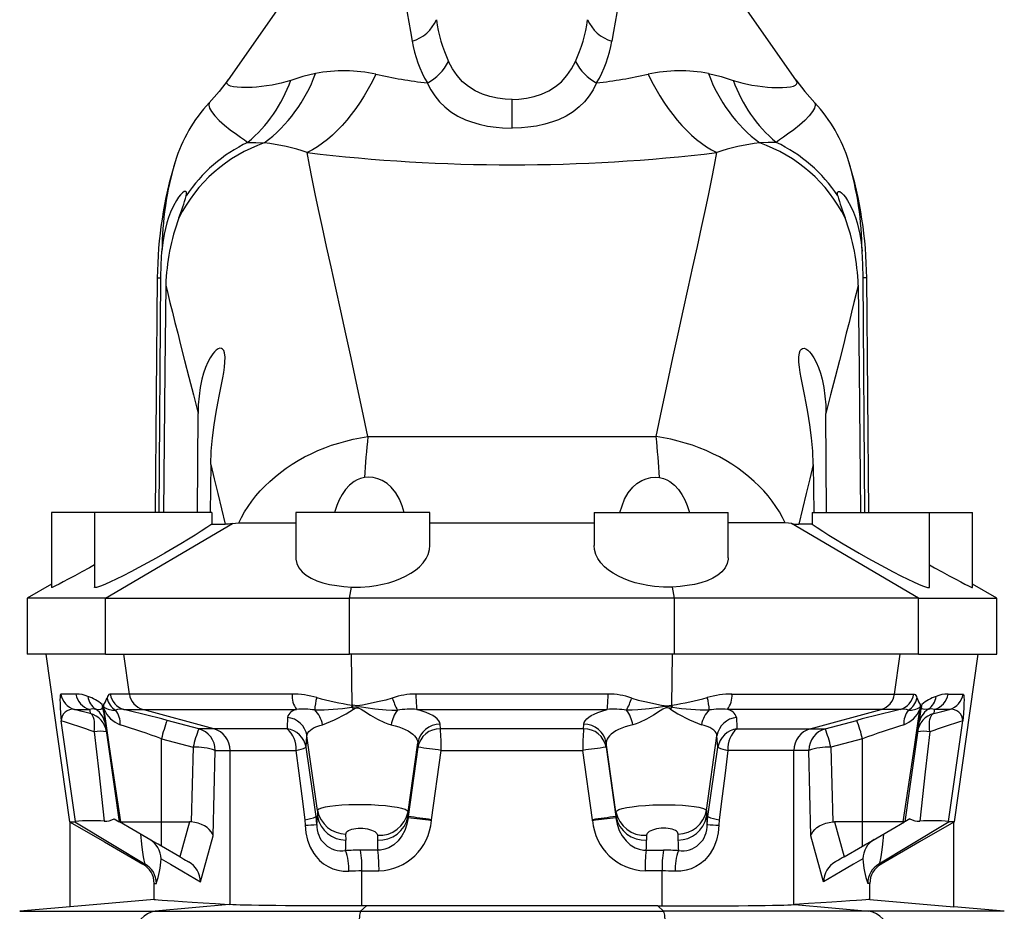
# Model space of a CAD drawing. Extents: x -230 to 1722, y -220 to 2563.
# Tile 5 of 11: x -62 to 202, y 1320 to 1560. Entities that reach past the tile are written whole.
import ezdxf

# ---------------------------------------------------------------- set-up
doc = ezdxf.new("R2010")
doc.units = 0
doc.layers.get('0').update_dxf_attribs({"linetype": 'CONTINUOUS'})

msp = doc.modelspace()

# ---------------------------------------------------------------- linework, layer by layer
at = {"color": 7, "linetype": 'CONTINUOUS'}
for p, q in [((12.92, 1571.41), (-6.56, 1543.59)), ((145.75, 1543.59), (126.27, 1571.41)), ((69.6, 1530.61), (69.6, 1538.3)), ((-25.52, 1490.47), (-26.07, 1427.51)), ((-25.52, 1490.47), (-24.57, 1490.47)), ((-25.04, 1427.51), (-24.57, 1490.47)), ((164.23, 1427.51), (163.76, 1490.47)), ((164.72, 1490.47), (163.76, 1490.47)), ((165.26, 1427.51), (164.72, 1490.47)), ((-14.72, 1427.51), (-14.59, 1454.08)), ((153.91, 1427.51), (153.79, 1454.08)), ((30.95, 1447.85), (108.24, 1447.85)), ((-11.19, 1440.39), (-11.36, 1427.51)), ((150.38, 1440.39), (150.55, 1427.51)), ((-53.9, 1427.51), (-53.9, 1407.36)), ((-42.4, 1427.51), (-53.9, 1427.51)), ((-42.4, 1427.51), (-42.4, 1407.46)), ((-10.92, 1427.51), (-42.4, 1427.51)), ((-10.92, 1427.51), (-10.94, 1424.32)), ((11.6, 1427.51), (11.6, 1415.36)), ((47.6, 1427.51), (11.6, 1427.51)), ((47.6, 1418.61), (47.6, 1427.51)), ((91.6, 1427.51), (91.6, 1418.61)), ((91.6, 1427.51), (127.6, 1427.51)), ((127.6, 1415.36), (127.6, 1427.51)), ((150.11, 1427.51), (150.13, 1424.32)), ((150.11, 1427.51), (181.6, 1427.51)), ((181.6, 1407.46), (181.6, 1427.51)), ((181.6, 1427.51), (193.1, 1427.51)), ((193.1, 1407.36), (193.1, 1427.51)), ((-39.38, 1404.51), (-5.34, 1424.53)), ((-10.94, 1424.32), (-7.32, 1424.32)), ((91.6, 1424.67), (47.6, 1424.67)), ((178.58, 1404.51), (144.53, 1424.53)), ((150.13, 1424.32), (146.51, 1424.32)), ((-53.9, 1408.27), (-60.4, 1404.51)), ((26.02, 1404.51), (26.52, 1407.48)), ((113.17, 1404.51), (112.67, 1407.48)), ((199.6, 1404.51), (193.1, 1408.27)), ((-60.4, 1404.51), (-60.4, 1389.51)), ((-39.38, 1404.51), (-60.4, 1404.51)), ((-39.38, 1404.51), (26.02, 1404.51)), ((-39.38, 1389.51), (-39.38, 1404.51)), ((113.17, 1404.51), (26.02, 1404.51)), ((26.02, 1389.51), (26.02, 1404.51)), ((178.58, 1404.51), (113.17, 1404.51)), ((113.17, 1389.51), (113.17, 1404.51)), ((178.58, 1404.51), (199.6, 1404.51)), ((178.58, 1389.51), (178.58, 1404.51)), ((199.6, 1389.51), (199.6, 1404.51)), ((-39.38, 1389.51), (-60.4, 1389.51)), ((-55.4, 1389.51), (-49.08, 1344.51)), ((-39.38, 1389.51), (26.02, 1389.51)), ((-32.99, 1378.79), (-34.47, 1389.51)), ((113.17, 1389.51), (26.02, 1389.51)), ((26.7, 1375.82), (26.51, 1389.51)), ((112.5, 1375.82), (112.68, 1389.51)), ((178.58, 1389.51), (113.17, 1389.51)), ((172.19, 1378.79), (173.67, 1389.51)), ((178.58, 1389.51), (199.6, 1389.51)), ((188.27, 1344.51), (194.6, 1389.51)), ((-47.33, 1378.79), (-51.37, 1378.79)), ((-32.99, 1378.79), (-38.14, 1378.79)), ((10.6, 1378.79), (-32.99, 1378.79)), ((95.35, 1378.79), (43.84, 1378.79)), ((128.59, 1378.79), (172.19, 1378.79)), ((172.19, 1378.79), (177.33, 1378.79)), ((186.53, 1378.79), (190.56, 1378.79)), ((26.88, 1375.79), (26.7, 1375.82)), ((112.31, 1375.79), (112.5, 1375.82)), ((-47.72, 1374.66), (-43.7, 1374.66)), ((-34.53, 1374.66), (-29.4, 1374.66)), ((-29.4, 1374.66), (11.83, 1374.66)), ((-10.36, 1369.46), (-29.4, 1374.66)), ((26.6, 1375.27), (26.8, 1375.3)), ((44.06, 1374.66), (95.13, 1374.66)), ((112.59, 1375.27), (112.39, 1375.3)), ((168.59, 1374.66), (127.36, 1374.66)), ((149.56, 1369.46), (168.59, 1374.66)), ((173.72, 1374.66), (168.59, 1374.66)), ((186.91, 1374.66), (182.89, 1374.66)), ((-47.5, 1344.62), (-51.28, 1371.58)), ((-14.39, 1369.46), (-22.87, 1371.72)), ((50.38, 1369.46), (50.32, 1370.68)), ((88.81, 1369.46), (88.88, 1370.68)), ((153.58, 1369.46), (162.07, 1371.72)), ((186.69, 1344.62), (190.48, 1371.58)), ((-10.36, 1369.46), (-14.39, 1369.46)), ((9.27, 1369.46), (-10.36, 1369.46)), ((88.81, 1369.46), (50.38, 1369.46)), ((129.92, 1369.46), (149.56, 1369.46)), ((149.56, 1369.46), (153.58, 1369.46)), ((-24.4, 1366.76), (-15.92, 1364.5)), ((-24.4, 1344.51), (-24.4, 1366.76)), ((14.36, 1364.5), (14.62, 1367.56)), ((17.43, 1347.53), (14.62, 1367.56)), ((41.71, 1347.21), (44.31, 1365.71)), ((44.31, 1365.71), (44.38, 1364.5)), ((94.88, 1365.71), (94.81, 1364.5)), ((97.48, 1347.21), (94.88, 1365.71)), ((121.76, 1347.53), (124.57, 1367.56)), ((124.83, 1364.5), (124.57, 1367.56)), ((163.6, 1366.76), (155.11, 1364.5)), ((163.6, 1344.51), (163.6, 1366.76)), ((-15.92, 1364.5), (-16.4, 1344.49)), ((-10.56, 1340.78), (-10.01, 1363.67)), ((-10.01, 1363.67), (-6, 1363.67)), ((-6, 1322.31), (-6, 1363.67)), ((-6, 1363.67), (11.67, 1363.67)), ((44.38, 1364.5), (41.77, 1345.9)), ((48.02, 1345.06), (50.59, 1363.67)), ((50.59, 1363.67), (88.6, 1363.67)), ((91.18, 1345.06), (88.6, 1363.67)), ((94.81, 1364.5), (97.43, 1345.9)), ((145.19, 1363.67), (127.52, 1363.67)), ((145.19, 1322.31), (145.19, 1363.67)), ((149.2, 1363.67), (145.19, 1363.67)), ((149.75, 1340.78), (149.2, 1363.67)), ((155.11, 1364.5), (155.59, 1344.49)), ((17.43, 1347.53), (17.45, 1345.9)), ((41.7, 1345.9), (41.71, 1347.21)), ((97.49, 1345.9), (97.48, 1347.21)), ((121.76, 1347.53), (121.74, 1345.9)), ((-49.08, 1344.51), (-48.91, 1344.42)), ((-49.08, 1344.51), (-47.64, 1344.51)), ((-48.9, 1321.67), (-48.9, 1344.43)), ((-47.5, 1344.62), (-47.64, 1344.51)), ((-35.7, 1344.48), (-35.31, 1344.51)), ((-35.31, 1344.51), (-24.4, 1344.51)), ((-24.4, 1344.51), (-16.9, 1344.51)), ((-24.4, 1337.96), (-24.4, 1344.51)), ((-16.9, 1344.51), (-19.49, 1335.12)), ((-16.4, 1344.49), (-16.9, 1344.51)), ((14.02, 1345.06), (14.13, 1343.6)), ((17.45, 1345.9), (17.06, 1345.9)), ((17.25, 1343.81), (17.06, 1345.9)), ((41.77, 1345.9), (41.7, 1345.9)), ((41.72, 1345.53), (41.7, 1345.9)), ((41.77, 1345.9), (41.72, 1345.53)), ((47.98, 1344.81), (48.02, 1345.06)), ((91.21, 1344.81), (91.18, 1345.06)), ((97.43, 1345.9), (97.49, 1345.9)), ((97.43, 1345.9), (97.47, 1345.53)), ((97.47, 1345.53), (97.49, 1345.9)), ((121.74, 1345.9), (122.13, 1345.9)), ((121.94, 1343.81), (122.13, 1345.9)), ((125.17, 1345.06), (125.06, 1343.6)), ((155.59, 1344.49), (156.09, 1344.51)), ((163.6, 1344.51), (156.09, 1344.51)), ((156.09, 1344.51), (158.68, 1335.12)), ((174.5, 1344.51), (163.6, 1344.51)), ((163.6, 1337.96), (163.6, 1344.51)), ((174.89, 1344.48), (174.5, 1344.51)), ((186.69, 1344.62), (186.83, 1344.51)), ((188.27, 1344.51), (186.83, 1344.51)), ((188.1, 1344.42), (188.27, 1344.51)), ((188.1, 1321.67), (188.1, 1344.43)), ((-13.95, 1328.42), (-10.56, 1340.78)), ((25.08, 1339.59), (25.06, 1341.23)), ((33.52, 1340.9), (33.5, 1339.59)), ((105.67, 1340.9), (105.69, 1339.59)), ((114.12, 1339.59), (114.13, 1341.23)), ((153.14, 1328.42), (149.75, 1340.78)), ((-19.49, 1335.12), (-24.4, 1337.96)), ((33.61, 1336.87), (28.98, 1336.87)), ((105.58, 1336.87), (110.21, 1336.87)), ((158.68, 1335.12), (163.6, 1337.96)), ((-28.78, 1333.15), (-29.37, 1333.15)), ((29.35, 1331.31), (33.92, 1331.31)), ((29.35, 1321.94), (29.35, 1331.31)), ((109.84, 1331.31), (105.27, 1331.31)), ((109.84, 1321.94), (109.84, 1331.31)), ((167.97, 1333.15), (168.56, 1333.15)), ((-26.37, 1323.64), (-26.37, 1327.96)), ((-26.37, 1327.96), (-25.78, 1327.96)), ((165.56, 1327.96), (164.98, 1327.96)), ((165.56, 1323.64), (165.56, 1327.96)), ((-26.37, 1323.64), (-48.9, 1321.67)), ((165.56, 1323.64), (188.1, 1321.67)), ((-48.9, 1321.67), (-62.43, 1320.49)), ((-62.43, 1320.49), (-26.1, 1320.49)), ((-6.25, 1322.33), (-26.1, 1320.49)), ((-26.1, 1320.49), (29, 1320.49)), ((-6, 1322.31), (-6.25, 1322.33)), ((30.54, 1321.94), (29, 1320.49)), ((29, 1320.49), (110.19, 1320.49)), ((30.54, 1321.94), (29.35, 1321.94)), ((108.66, 1321.94), (109.84, 1321.94)), ((108.66, 1321.94), (110.19, 1320.49)), ((165.29, 1320.49), (110.19, 1320.49)), ((145.19, 1322.31), (145.45, 1322.33)), ((145.45, 1322.33), (165.29, 1320.49)), ((201.62, 1320.49), (165.29, 1320.49)), ((201.62, 1320.49), (188.1, 1321.67))]:
    msp.add_line(p, q, dxfattribs=at)
for points in [[(39.71, 1571.41), (41.04, 1564.08), (42.38, 1556.57), (42.83, 1553.97)], [(99.48, 1571.41), (98.15, 1564.08), (96.82, 1556.57), (96.36, 1553.97)], [(69.6, 1538.3), (67.77, 1538.37), (65.68, 1538.64), (63.64, 1539.09), (61.72, 1539.72), (59.75, 1540.63), (57.95, 1541.76), (56.36, 1543.07), (54.87, 1544.69), (53.61, 1546.5), (52.57, 1548.45)], [(69.6, 1538.3), (71.42, 1538.37), (73.51, 1538.64), (75.55, 1539.09), (77.47, 1539.72), (79.44, 1540.63), (81.24, 1541.76), (82.83, 1543.07), (84.32, 1544.69), (85.58, 1546.5), (86.62, 1548.45)], [(16.89, 1545.27), (13.54, 1544.48), (10.26, 1543.43)], [(33.1, 1545.05), (32.1, 1543.07), (31.06, 1541.16), (29.98, 1539.32), (28.85, 1537.55), (27.7, 1535.87), (26.5, 1534.26), (25.28, 1532.75), (24.03, 1531.32), (22.75, 1529.98), (21.45, 1528.74), (20.13, 1527.6), (18.79, 1526.56), (17.43, 1525.62), (16.07, 1524.78), (14.69, 1524.05)], [(106.09, 1545.05), (107.09, 1543.07), (108.13, 1541.16), (109.22, 1539.32), (110.34, 1537.55), (111.5, 1535.87), (112.69, 1534.26), (113.91, 1532.75), (115.16, 1531.32), (116.44, 1529.98), (117.74, 1528.74), (119.06, 1527.6), (120.4, 1526.56), (121.76, 1525.62), (123.13, 1524.78), (124.5, 1524.05)], [(122.3, 1545.27), (125.65, 1544.48), (128.93, 1543.43)], [(-6.56, 1543.59), (-8.96, 1540.4), (-11.61, 1537.38)], [(10.26, 1543.43), (8.94, 1543.01), (7.67, 1542.68), (6.45, 1542.4), (5.28, 1542.18), (3.8, 1541.94), (2.42, 1541.77), (1.12, 1541.64), (-0.08, 1541.55), (-1.63, 1541.49), (-2.98, 1541.5), (-4.14, 1541.57), (-5.12, 1541.71), (-5.89, 1541.9), (-6.43, 1542.16), (-6.73, 1542.44), (-6.85, 1542.77), (-6.79, 1543.15), (-6.56, 1543.59)], [(46.89, 1542.72), (47.79, 1540.92), (48.86, 1539.24), (50.11, 1537.69), (51.55, 1536.28), (53.22, 1534.99), (55.1, 1533.85), (57.16, 1532.87), (58.7, 1532.29), (60.83, 1531.67), (63.07, 1531.18), (65.38, 1530.85), (67.06, 1530.7), (69.6, 1530.61)], [(92.3, 1542.72), (91.4, 1540.92), (90.33, 1539.24), (89.08, 1537.69), (87.64, 1536.28), (85.97, 1534.99), (84.09, 1533.85), (82.03, 1532.87), (80.49, 1532.29), (78.36, 1531.67), (76.13, 1531.18), (73.81, 1530.85), (72.13, 1530.7), (69.6, 1530.61)], [(128.93, 1543.43), (130.26, 1543.01), (131.52, 1542.68), (132.74, 1542.4), (133.91, 1542.18), (135.39, 1541.94), (136.77, 1541.77), (138.07, 1541.64), (139.28, 1541.55), (140.82, 1541.49), (142.18, 1541.5), (143.33, 1541.57), (144.31, 1541.71), (145.08, 1541.9), (145.62, 1542.16), (145.92, 1542.44), (146.04, 1542.77), (145.98, 1543.15), (145.75, 1543.59)], [(145.75, 1543.59), (148.16, 1540.4), (150.8, 1537.38)], [(-11.61, 1537.38), (-11.7, 1536.79), (-11.49, 1536), (-10.97, 1535.04), (-10.11, 1533.92), (-8.95, 1532.68), (-7.51, 1531.39), (-5.98, 1530.18), (-4.32, 1528.98), (-3.19, 1528.21), (-2.13, 1527.48), (-1.23, 1526.79)], [(150.8, 1537.38), (150.89, 1536.79), (150.68, 1536), (150.16, 1535.04), (149.3, 1533.92), (148.14, 1532.68), (146.71, 1531.39), (145.17, 1530.18), (143.51, 1528.98), (142.38, 1528.21), (141.32, 1527.48), (140.42, 1526.79)], [(-1.23, 1526.79), (0.93, 1526.78), (3.18, 1526.63)], [(140.42, 1526.79), (138.26, 1526.78), (136.01, 1526.63)], [(30.95, 1447.85), (29.41, 1455.14), (27.91, 1462.18), (26.44, 1468.94), (25.03, 1475.42), (23.66, 1481.62), (22.33, 1487.66), (21.06, 1493.41), (19.87, 1498.84), (18.75, 1503.97), (17.72, 1508.77), (16.83, 1513.02), (16.03, 1516.98), (15.31, 1520.66), (14.69, 1524.05)], [(108.24, 1447.85), (109.78, 1455.14), (111.28, 1462.18), (112.75, 1468.94), (114.16, 1475.42), (115.53, 1481.62), (116.86, 1487.66), (118.13, 1493.41), (119.32, 1498.84), (120.44, 1503.97), (121.47, 1508.77), (122.36, 1513.02), (123.16, 1516.98), (123.88, 1520.66), (124.5, 1524.05)], [(-17.74, 1512.45), (-17.67, 1513.02), (-17.73, 1513.43), (-17.93, 1513.62), (-18.28, 1513.58), (-18.73, 1513.29), (-19.3, 1512.73), (-19.84, 1512.05), (-20.42, 1511.18), (-21.21, 1509.73), (-21.97, 1508.04), (-22.48, 1506.66), (-22.94, 1505.22), (-23.34, 1503.69), (-23.67, 1502.14), (-24.03, 1499.91), (-24.27, 1497.64)], [(156.93, 1512.45), (156.86, 1513.02), (156.92, 1513.43), (157.12, 1513.62), (157.47, 1513.58), (157.92, 1513.29), (158.49, 1512.73), (159.03, 1512.05), (159.61, 1511.18), (160.41, 1509.73), (161.16, 1508.04), (161.67, 1506.66), (162.13, 1505.22), (162.53, 1503.69), (162.86, 1502.14), (163.23, 1499.91), (163.46, 1497.64)], [(-24.57, 1490.47), (-24.48, 1494.05), (-24.27, 1497.64)], [(163.76, 1490.47), (163.67, 1494.05), (163.46, 1497.64)], [(-23.23, 1488.47), (-23.47, 1465.68), (-23.87, 1427.51)], [(-23.23, 1488.47), (-22.7, 1486.23), (-22.12, 1483.83), (-21.48, 1481.25), (-20.79, 1478.49), (-20.05, 1475.56), (-19.26, 1472.46), (-18.2, 1468.28), (-17.06, 1463.82), (-15.86, 1459.08), (-14.59, 1454.08)], [(162.42, 1488.47), (161.89, 1486.23), (161.31, 1483.83), (160.67, 1481.25), (159.98, 1478.49), (159.24, 1475.56), (158.46, 1472.46), (157.39, 1468.28), (156.26, 1463.82), (155.05, 1459.08), (153.79, 1454.08)], [(162.42, 1488.47), (162.66, 1465.68), (163.06, 1427.51)], [(-11.19, 1440.39), (-11.04, 1443.94), (-10.73, 1447.48), (-10.28, 1450.97), (-9.73, 1454.39), (-9.28, 1456.79), (-8.81, 1459.13), (-8.36, 1461.41), (-7.95, 1463.58), (-7.69, 1465.08), (-7.49, 1466.5), (-7.37, 1467.83), (-7.34, 1469.18), (-7.49, 1470.33), (-7.69, 1470.92), (-8, 1471.34), (-8.33, 1471.53), (-8.73, 1471.56), (-9.2, 1471.41), (-9.71, 1471.08), (-10.18, 1470.63), (-10.66, 1470.06), (-11.35, 1469.02), (-11.98, 1467.82), (-12.59, 1466.37), (-13.11, 1464.84), (-13.54, 1463.25), (-14.01, 1461), (-14.33, 1458.71), (-14.53, 1456.39), (-14.59, 1454.08)], [(150.38, 1440.39), (150.24, 1443.94), (149.92, 1447.48), (149.47, 1450.97), (148.92, 1454.39), (148.47, 1456.79), (148, 1459.13), (147.55, 1461.41), (147.14, 1463.58), (146.88, 1465.08), (146.68, 1466.5), (146.56, 1467.83), (146.53, 1469.18), (146.68, 1470.33), (146.88, 1470.92), (147.19, 1471.34), (147.52, 1471.53), (147.92, 1471.56), (148.39, 1471.41), (148.9, 1471.08), (149.38, 1470.63), (149.85, 1470.06), (150.54, 1469.02), (151.17, 1467.82), (151.78, 1466.37), (152.3, 1464.84), (152.74, 1463.25), (153.2, 1461), (153.53, 1458.71), (153.72, 1456.39), (153.79, 1454.08)], [(-3.66, 1424.68), (-2.93, 1426.18), (-2.1, 1427.66), (-1.18, 1429.11), (-0.18, 1430.53), (0.91, 1431.92), (2.07, 1433.27), (3.32, 1434.58), (4.64, 1435.85), (6.04, 1437.07), (7.51, 1438.24), (9.04, 1439.36), (10.63, 1440.43), (12.28, 1441.43), (13.98, 1442.38), (15.73, 1443.27), (17.52, 1444.08), (19.36, 1444.84), (21.23, 1445.52), (23.13, 1446.13), (25.06, 1446.67), (27.01, 1447.14), (28.97, 1447.53), (30.95, 1447.85)], [(142.85, 1424.68), (142.12, 1426.18), (141.29, 1427.66), (140.38, 1429.11), (139.37, 1430.53), (138.29, 1431.92), (137.12, 1433.27), (135.87, 1434.58), (134.55, 1435.85), (133.15, 1437.07), (131.69, 1438.24), (130.16, 1439.36), (128.56, 1440.43), (126.92, 1441.43), (125.21, 1442.38), (123.46, 1443.27), (121.67, 1444.08), (119.83, 1444.84), (117.96, 1445.52), (116.06, 1446.13), (114.13, 1446.67), (112.18, 1447.14), (110.22, 1447.53), (108.24, 1447.85)], [(-11.19, 1440.39), (-10.25, 1436.54), (-9.29, 1432.58), (-8.31, 1428.5), (-7.32, 1424.32)], [(150.38, 1440.39), (149.44, 1436.54), (148.48, 1432.58), (147.5, 1428.5), (146.51, 1424.32)], [(30.07, 1436.87), (29, 1436.63), (28.08, 1436.27), (27.23, 1435.79), (26.02, 1434.83), (24.98, 1433.7), (24.03, 1432.35), (23.23, 1430.88), (22.58, 1429.36), (21.97, 1427.51)], [(40.64, 1427.51), (40.1, 1429.32), (39.39, 1431.05), (38.41, 1432.77), (37.19, 1434.3), (36.08, 1435.28), (34.81, 1436.07), (33.63, 1436.55), (32.37, 1436.85), (31.23, 1436.94), (30.07, 1436.87)], [(98.55, 1427.51), (99.1, 1429.32), (99.8, 1431.05), (100.78, 1432.77), (102.01, 1434.3), (103.11, 1435.28), (104.38, 1436.07), (105.56, 1436.55), (106.82, 1436.85), (107.96, 1436.94), (109.12, 1436.87)], [(109.12, 1436.87), (110.19, 1436.63), (111.11, 1436.27), (111.96, 1435.79), (113.17, 1434.83), (114.21, 1433.7), (115.16, 1432.35), (115.96, 1430.88), (116.61, 1429.36), (117.22, 1427.51)], [(-10.94, 1424.32), (-12.2, 1423.48), (-13.74, 1422.48), (-15.4, 1421.43), (-17.15, 1420.35), (-19.2, 1419.11), (-21.33, 1417.85), (-23.5, 1416.59), (-25.84, 1415.27), (-28.17, 1413.97), (-30.46, 1412.73), (-32.6, 1411.6), (-34.65, 1410.54), (-36.55, 1409.6), (-38.07, 1408.89), (-39.41, 1408.28), (-40.53, 1407.82), (-41.3, 1407.54), (-41.87, 1407.38), (-42.24, 1407.34), (-42.39, 1407.41), (-42.38, 1407.46)], [(-5.34, 1424.53), (-6.43, 1424.37), (-7.32, 1424.32)], [(-5.34, 1424.53), (-4.54, 1424.64), (-3.66, 1424.68)], [(-3.66, 1424.68), (-2.22, 1424.69), (-0.43, 1424.7), (1.35, 1424.7), (3.34, 1424.71), (5.61, 1424.71), (8.09, 1424.71), (10.55, 1424.71), (11.6, 1424.71)], [(142.85, 1424.68), (141.41, 1424.69), (139.62, 1424.7), (137.85, 1424.7), (135.85, 1424.71), (133.58, 1424.71), (131.1, 1424.71), (128.64, 1424.71), (127.6, 1424.71)], [(144.53, 1424.53), (143.73, 1424.64), (142.85, 1424.68)], [(144.53, 1424.53), (145.62, 1424.37), (146.51, 1424.32)], [(150.13, 1424.32), (151.39, 1423.48), (152.93, 1422.48), (154.59, 1421.43), (156.34, 1420.35), (158.4, 1419.11), (160.53, 1417.85), (162.7, 1416.59), (165.03, 1415.27), (167.36, 1413.97), (169.65, 1412.73), (171.8, 1411.6), (173.85, 1410.54), (175.74, 1409.6), (177.26, 1408.89), (178.6, 1408.28), (179.72, 1407.82), (180.49, 1407.54), (181.06, 1407.38), (181.43, 1407.34), (181.58, 1407.41), (181.57, 1407.46)], [(26.52, 1407.48), (28.96, 1407.47), (31.4, 1407.65), (33.17, 1407.89), (34.89, 1408.22), (36.54, 1408.64), (38.15, 1409.15), (39.66, 1409.74), (41.05, 1410.39), (42.45, 1411.18), (43.69, 1412.03), (44.76, 1412.93), (45.76, 1414), (46.55, 1415.11), (47.12, 1416.24), (47.49, 1417.52), (47.58, 1418.61)], [(112.67, 1407.48), (110.23, 1407.47), (107.79, 1407.65), (106.03, 1407.89), (104.3, 1408.22), (102.66, 1408.64), (101.05, 1409.15), (99.53, 1409.74), (98.14, 1410.39), (96.75, 1411.18), (95.51, 1412.03), (94.43, 1412.93), (93.43, 1414), (92.64, 1415.11), (92.07, 1416.24), (91.7, 1417.52), (91.61, 1418.61)], [(11.63, 1415.36), (11.61, 1414.96), (11.86, 1413.77), (12.43, 1412.64), (13.3, 1411.58), (14.38, 1410.7), (15.72, 1409.9), (17.3, 1409.19), (18.91, 1408.65), (20.69, 1408.2), (22.6, 1407.86), (24.52, 1407.62), (26.52, 1407.48)], [(127.56, 1415.36), (127.58, 1414.96), (127.33, 1413.77), (126.76, 1412.64), (125.89, 1411.58), (124.81, 1410.7), (123.47, 1409.9), (121.89, 1409.19), (120.28, 1408.65), (118.5, 1408.2), (116.59, 1407.86), (114.67, 1407.62), (112.67, 1407.48)], [(-42.4, 1413.42), (-43.74, 1412.68), (-45.77, 1411.55), (-47.68, 1410.5), (-49.4, 1409.57), (-50.74, 1408.86), (-51.88, 1408.27), (-52.79, 1407.82), (-53.36, 1407.55), (-53.73, 1407.39), (-53.9, 1407.36), (-53.89, 1407.38)], [(181.6, 1413.42), (182.93, 1412.68), (184.97, 1411.55), (186.87, 1410.5), (188.59, 1409.57), (189.93, 1408.86), (191.07, 1408.27), (191.98, 1407.82), (192.55, 1407.55), (192.92, 1407.39), (193.09, 1407.36), (193.08, 1407.38)], [(-51.37, 1378.79), (-51.48, 1378.69), (-51.56, 1378.41), (-51.6, 1377.95), (-51.62, 1377.24), (-51.61, 1376.34), (-51.56, 1375.28), (-51.45, 1373.55), (-51.29, 1371.6), (-51.28, 1371.58)], [(-38.14, 1378.79), (-38.27, 1378.77), (-38.48, 1378.65), (-38.67, 1378.43), (-38.85, 1378.1), (-39, 1377.68)], [(177.33, 1378.79), (177.46, 1378.77), (177.67, 1378.65), (177.86, 1378.43), (178.04, 1378.1), (178.2, 1377.68)], [(190.56, 1378.79), (190.67, 1378.69), (190.75, 1378.41), (190.8, 1377.95), (190.81, 1377.24), (190.8, 1376.34), (190.75, 1375.28), (190.64, 1373.55), (190.48, 1371.6), (190.48, 1371.58)], [(-39.96, 1375.8), (-40.02, 1375.72), (-40.1, 1375.7), (-40.22, 1375.81), (-40.36, 1375.98)], [(37.49, 1377.7), (35.76, 1377.18), (34.01, 1376.75), (29.53, 1375.84), (28.75, 1375.71), (27.96, 1375.66), (26.88, 1375.79)], [(101.7, 1377.7), (103.43, 1377.18), (105.18, 1376.75), (109.66, 1375.84), (110.44, 1375.71), (111.23, 1375.66), (112.31, 1375.79)], [(179.15, 1375.8), (179.22, 1375.72), (179.29, 1375.7), (179.41, 1375.81), (179.55, 1375.98)], [(-43.54, 1373.59), (-45.69, 1374.14), (-47.72, 1374.66)], [(-43.7, 1374.66), (-43.66, 1374.41), (-43.54, 1373.59)], [(-42.48, 1368.62), (-42.39, 1369.37), (-42.34, 1370.09), (-42.34, 1370.77), (-42.38, 1371.4), (-42.47, 1371.96), (-42.61, 1372.46), (-42.79, 1372.88), (-43.01, 1373.21), (-43.26, 1373.44), (-43.54, 1373.59)], [(-42.01, 1374.69), (-41.12, 1374.62), (-40.65, 1374.73), (-40.41, 1374.85), (-40.19, 1375.12)], [(-40.19, 1375.12), (-40.07, 1375.36), (-39.97, 1375.37), (-39.85, 1375.28)], [(-39.92, 1374.09), (-39.97, 1374.57), (-39.98, 1374.93), (-39.96, 1375), (-39.95, 1375), (-39.91, 1374.95), (-39.89, 1374.89), (-39.79, 1374.66)], [(-39.92, 1374.09), (-38.59, 1364.63), (-37.01, 1353.39), (-35.76, 1344.51)], [(-35.31, 1344.51), (-36.67, 1353.39), (-38.34, 1364.63), (-39.79, 1374.66)], [(26.8, 1375.3), (28.01, 1375.41), (29.21, 1375.32), (30.4, 1375.16), (32.8, 1374.85), (35.84, 1374.55), (37.37, 1374.47), (38.88, 1374.45)], [(27.07, 1374.71), (27.13, 1374.74), (27.5, 1374.95), (27.9, 1375.08), (28.22, 1375.09), (28.38, 1375.05), (29.12, 1374.71), (29.82, 1374.27), (31.67, 1373.13), (33.51, 1372.07), (35.36, 1371.18), (36.27, 1370.82), (37.18, 1370.55)], [(50.32, 1370.68), (50.21, 1371.15), (49.97, 1371.62), (49.56, 1372.09), (48.99, 1372.56), (48.33, 1372.99), (47.54, 1373.41), (46.59, 1373.82), (45.52, 1374.21), (44.06, 1374.66)], [(88.88, 1370.68), (88.98, 1371.15), (89.23, 1371.62), (89.64, 1372.09), (90.2, 1372.56), (90.86, 1372.99), (91.66, 1373.41), (92.6, 1373.82), (93.67, 1374.21), (95.13, 1374.66)], [(112.39, 1375.3), (111.18, 1375.41), (109.99, 1375.32), (108.79, 1375.16), (106.39, 1374.85), (103.35, 1374.55), (101.82, 1374.47), (100.31, 1374.45)], [(112.12, 1374.71), (112.07, 1374.74), (111.69, 1374.95), (111.29, 1375.08), (110.97, 1375.09), (110.81, 1375.05), (110.07, 1374.71), (109.37, 1374.27), (107.53, 1373.13), (105.68, 1372.07), (103.83, 1371.18), (102.92, 1370.82), (102.01, 1370.55)], [(174.5, 1344.51), (175.87, 1353.39), (177.53, 1364.63), (178.98, 1374.66)], [(179.11, 1374.09), (177.78, 1364.63), (176.2, 1353.39), (174.95, 1344.51)], [(179.11, 1374.09), (179.16, 1374.57), (179.17, 1374.93), (179.15, 1375), (179.14, 1375), (179.1, 1374.95), (179.08, 1374.89), (178.98, 1374.66)], [(179.38, 1375.12), (179.26, 1375.36), (179.16, 1375.37), (179.04, 1375.28)], [(181.2, 1374.69), (180.32, 1374.62), (179.84, 1374.73), (179.6, 1374.85), (179.38, 1375.12)], [(181.67, 1368.62), (181.58, 1369.37), (181.53, 1370.09), (181.53, 1370.77), (181.57, 1371.4), (181.67, 1371.96), (181.8, 1372.46), (181.98, 1372.88), (182.2, 1373.21), (182.45, 1373.44), (182.73, 1373.59)], [(182.89, 1374.66), (182.85, 1374.41), (182.73, 1373.59)], [(182.73, 1373.59), (184.88, 1374.14), (186.91, 1374.66)], [(9.35, 1372.52), (9.27, 1369.78), (9.27, 1369.46)], [(14.62, 1367.56), (14.68, 1367.97), (14.85, 1368.36), (15.13, 1368.75), (15.52, 1369.12), (16, 1369.46), (16.58, 1369.77), (17.28, 1370.08), (18.08, 1370.35), (18.77, 1370.55)], [(37.18, 1370.55), (38.23, 1370.27), (39.21, 1369.96), (40.14, 1369.62), (40.99, 1369.25), (41.73, 1368.87), (42.38, 1368.47), (42.96, 1368.04), (43.44, 1367.6), (43.81, 1367.15), (44.09, 1366.68), (44.25, 1366.2), (44.31, 1365.71)], [(102.01, 1370.55), (100.96, 1370.27), (99.98, 1369.96), (99.05, 1369.62), (98.2, 1369.25), (97.46, 1368.87), (96.81, 1368.47), (96.23, 1368.04), (95.75, 1367.6), (95.38, 1367.15), (95.11, 1366.68), (94.94, 1366.2), (94.88, 1365.71)], [(124.57, 1367.56), (124.51, 1367.97), (124.35, 1368.36), (124.07, 1368.75), (123.68, 1369.12), (123.19, 1369.46), (122.61, 1369.77), (121.91, 1370.08), (121.11, 1370.35), (120.42, 1370.55)], [(129.84, 1372.52), (129.92, 1369.78), (129.92, 1369.46)], [(-42.48, 1368.62), (-41.24, 1357.95), (-39.76, 1344.7)], [(181.67, 1368.62), (180.43, 1357.95), (178.95, 1344.7)], [(11.67, 1363.67), (12.44, 1357.56), (13.23, 1351.36), (14.02, 1345.06)], [(17.06, 1345.9), (16.15, 1352.19), (15.25, 1358.4), (14.36, 1364.5)], [(122.13, 1345.9), (123.04, 1352.19), (123.94, 1358.4), (124.83, 1364.5)], [(127.52, 1363.67), (126.75, 1357.56), (125.97, 1351.36), (125.17, 1345.06)], [(41.71, 1347.21), (41.49, 1347.49), (40.92, 1347.77), (40.04, 1348.05), (38.82, 1348.31), (37.37, 1348.55), (35.65, 1348.75), (33.82, 1348.9), (31.8, 1349.02), (29.81, 1349.08), (27.74, 1349.09), (25.8, 1349.04), (23.92, 1348.95), (22.24, 1348.81), (20.72, 1348.63), (19.47, 1348.42), (18.48, 1348.17), (17.81, 1347.9), (17.47, 1347.62), (17.43, 1347.53)], [(97.48, 1347.21), (97.71, 1347.49), (98.27, 1347.77), (99.15, 1348.05), (100.38, 1348.31), (101.82, 1348.55), (103.54, 1348.75), (105.38, 1348.9), (107.39, 1349.02), (109.38, 1349.08), (111.45, 1349.09), (113.39, 1349.04), (115.28, 1348.95), (116.96, 1348.81), (118.48, 1348.63), (119.72, 1348.42), (120.71, 1348.17), (121.38, 1347.9), (121.72, 1347.62), (121.76, 1347.53)], [(-48.9, 1344.43), (-39.67, 1339.1), (-29.37, 1333.15)], [(-47.64, 1344.51), (-37.05, 1338.11), (-28.78, 1333.15)], [(-37.13, 1345.31), (-36.64, 1345.02), (-36.24, 1344.79), (-35.95, 1344.62), (-35.85, 1344.56)], [(-24.4, 1337.96), (-24.56, 1338.05), (-25.29, 1338.47), (-26.78, 1339.33), (-28.3, 1340.21), (-31.99, 1342.34), (-35.7, 1344.48)], [(-10.56, 1340.78), (-10.56, 1340.79), (-10.71, 1341.23), (-11.06, 1341.85), (-11.58, 1342.45), (-12.18, 1342.96), (-12.9, 1343.42), (-13.68, 1343.8), (-14.53, 1344.11), (-15.45, 1344.34), (-16.4, 1344.49)], [(41.72, 1345.53), (41.41, 1343.84), (40.85, 1342.21), (40.05, 1340.72), (39.03, 1339.39), (37.88, 1338.36), (36.56, 1337.56), (35.46, 1337.14), (34.29, 1336.91), (33.61, 1336.87)], [(97.47, 1345.53), (97.78, 1343.84), (98.35, 1342.21), (99.14, 1340.72), (100.17, 1339.39), (101.31, 1338.36), (102.63, 1337.56), (103.73, 1337.14), (104.9, 1336.91), (105.58, 1336.87)], [(149.75, 1340.78), (149.75, 1340.79), (149.9, 1341.23), (150.26, 1341.85), (150.77, 1342.45), (151.37, 1342.96), (152.09, 1343.42), (152.87, 1343.8), (153.72, 1344.11), (154.64, 1344.34), (155.59, 1344.49)], [(163.6, 1337.96), (163.76, 1338.05), (164.48, 1338.47), (165.97, 1339.33), (167.49, 1340.21), (171.18, 1342.34), (174.89, 1344.48)], [(186.83, 1344.51), (176.24, 1338.11), (167.97, 1333.15)], [(188.1, 1344.43), (178.86, 1339.1), (168.56, 1333.15)], [(176.32, 1345.31), (175.83, 1345.02), (175.43, 1344.79), (175.14, 1344.62), (175.04, 1344.56)], [(14.13, 1343.6), (14.32, 1341.55), (14.76, 1339.56), (15.45, 1337.71), (16.41, 1336.01), (17.04, 1335.16), (18, 1334.13), (19.09, 1333.23), (20.29, 1332.48), (21.55, 1331.91), (22.9, 1331.5), (24.29, 1331.28), (25.86, 1331.23)], [(25.06, 1341.23), (25.1, 1341.48), (25.24, 1341.72), (25.47, 1341.95), (25.79, 1342.16), (26.18, 1342.35), (26.65, 1342.5), (27.17, 1342.63), (27.74, 1342.72), (28.34, 1342.77), (28.97, 1342.78), (29.6, 1342.76), (30.23, 1342.7), (30.84, 1342.6), (31.41, 1342.46), (31.93, 1342.3), (32.39, 1342.11), (32.79, 1341.89), (33.1, 1341.66), (33.33, 1341.41), (33.47, 1341.16), (33.52, 1340.9)], [(114.13, 1341.23), (114.09, 1341.48), (113.95, 1341.72), (113.72, 1341.95), (113.4, 1342.16), (113.01, 1342.35), (112.55, 1342.5), (112.02, 1342.63), (111.45, 1342.72), (110.85, 1342.77), (110.22, 1342.78), (109.59, 1342.76), (108.96, 1342.7), (108.35, 1342.6), (107.78, 1342.46), (107.26, 1342.3), (106.8, 1342.11), (106.4, 1341.89), (106.09, 1341.66), (105.86, 1341.41), (105.72, 1341.16), (105.67, 1340.9)], [(125.06, 1343.6), (124.87, 1341.55), (124.43, 1339.56), (123.74, 1337.71), (122.78, 1336.01), (122.15, 1335.16), (121.19, 1334.13), (120.1, 1333.23), (118.9, 1332.48), (117.64, 1331.91), (116.29, 1331.5), (114.91, 1331.28), (113.33, 1331.23)], [(-29.99, 1341.18), (-29.84, 1339.36), (-29.68, 1337.74), (-29.51, 1336.34), (-29.34, 1335.12), (-29.16, 1334.17), (-28.97, 1333.5), (-28.78, 1333.15)], [(169.18, 1341.18), (169.03, 1339.36), (168.87, 1337.74), (168.71, 1336.34), (168.53, 1335.12), (168.35, 1334.17), (168.16, 1333.5), (167.97, 1333.15)], [(-24.5, 1334.54), (-22.01, 1333.1), (-18.49, 1331.06), (-13.95, 1328.42)], [(-19.49, 1335.12), (-18.99, 1334.83), (-18.42, 1334.5), (-17.94, 1334.22), (-17.42, 1333.92), (-17.12, 1333.75)], [(163.69, 1334.54), (161.2, 1333.1), (157.68, 1331.06), (153.14, 1328.42)], [(158.68, 1335.12), (158.18, 1334.83), (157.61, 1334.5), (157.13, 1334.22), (156.61, 1333.92), (156.32, 1333.75)], [(-26.37, 1323.64), (-26.02, 1323.62), (-25.31, 1323.57), (-24.23, 1323.5), (-22.78, 1323.4), (-20.96, 1323.28), (-18.76, 1323.14), (-16.19, 1322.97), (-13.25, 1322.78), (-9.93, 1322.56), (-6.25, 1322.33)], [(165.56, 1323.64), (165.21, 1323.62), (164.5, 1323.57), (163.42, 1323.5), (161.97, 1323.4), (160.15, 1323.28), (157.95, 1323.14), (155.38, 1322.97), (152.44, 1322.78), (149.13, 1322.56), (145.45, 1322.33)], [(29.35, 1321.94), (26.34, 1321.94), (23.35, 1321.94), (20.43, 1321.94), (17.58, 1321.95), (14.54, 1321.96), (11.63, 1321.97), (8.87, 1321.99), (6.29, 1322.02), (3.9, 1322.04), (1.72, 1322.07), (-0.24, 1322.11), (-1.96, 1322.15), (-3.29, 1322.18), (-4.41, 1322.22), (-5.31, 1322.26), (-6, 1322.31)], [(29, 1320.49), (28.93, 1320.37), (28.86, 1320.16), (28.8, 1319.85), (28.74, 1319.45), (28.68, 1318.98), (28.63, 1318.42), (28.59, 1317.8), (28.55, 1317.13), (28.52, 1316.42), (28.51, 1315.67), (28.5, 1314.9), (28.5, 1314.13), (28.51, 1313.36), (28.52, 1312.61), (28.55, 1311.9), (28.59, 1311.22), (28.63, 1310.61), (28.68, 1310.05), (28.74, 1309.57), (28.8, 1309.18), (28.86, 1308.87), (28.93, 1308.65), (29, 1308.54)], [(108.66, 1321.94), (98.92, 1321.94), (89.17, 1321.94), (79.39, 1321.94), (69.6, 1321.94), (59.83, 1321.94), (50.07, 1321.94), (40.29, 1321.94), (30.54, 1321.94)], [(109.84, 1321.94), (112.85, 1321.94), (115.84, 1321.94), (118.77, 1321.94), (121.61, 1321.95), (124.65, 1321.96), (127.56, 1321.97), (130.32, 1321.99), (132.9, 1322.02), (135.29, 1322.04), (137.47, 1322.07), (139.43, 1322.11), (141.15, 1322.15), (142.48, 1322.18), (143.6, 1322.22), (144.5, 1322.26), (145.19, 1322.31)], [(110.19, 1320.49), (110.26, 1320.37), (110.33, 1320.16), (110.39, 1319.85), (110.46, 1319.45), (110.51, 1318.98), (110.56, 1318.42), (110.61, 1317.8), (110.64, 1317.13), (110.67, 1316.42), (110.69, 1315.67), (110.7, 1314.9), (110.7, 1314.13), (110.69, 1313.36), (110.67, 1312.61), (110.64, 1311.9), (110.61, 1311.22), (110.56, 1310.61), (110.51, 1310.05), (110.46, 1309.57), (110.39, 1309.18), (110.33, 1308.87), (110.26, 1308.65), (110.19, 1308.54)]]:
    msp.add_lwpolyline(points, dxfattribs=at)
for centre, radius, start, end in [((40.18, 1563.5), 9.89, 285.5925, 337.4614), ((91.31, 1565.78), 42.44, 188.2359, 204.1047), ((47.88, 1565.78), 42.44, 335.8953, 351.7641), ((99.02, 1563.5), 9.89, 202.5386, 254.4075), ((75.49, 1559.39), 33.1, 189.4169, 210.2359), ((63.7, 1559.39), 33.1, 329.7641, 350.5831), ((39.88, 1555.34), 14.44, 299.0314, 331.5), ((99.31, 1555.34), 14.44, 208.5, 240.9686), ((-21, 1558.77), 40.22, 306.9486, 340.384), ((24.48, 1506.04), 39.96, 77.5286, 100.9473), ((64.69, 1689.8), 148.15, 257.6894, 263.0991), ((74.5, 1689.8), 148.15, 276.9009, 282.3106), ((114.72, 1506.04), 39.96, 79.0527, 102.4714), ((160.19, 1558.77), 40.22, 199.616, 233.0514), ((-26.31, 1556.4), 38.79, 310.2707, 340.4836), ((165.5, 1556.4), 38.79, 199.5164, 229.7293), ((17.63, 1509.91), 40.12, 136.7919, 163.0433), ((121.56, 1509.91), 40.12, 16.9567, 43.2081), ((16.34, 1488.51), 40.33, 109.0561, 153.4561), ((15.9, 1490.39), 40.23, 115.2029, 146.7477), ((-2.08, 1476.15), 50.75, 70.7074, 84.0563), ((141.27, 1476.15), 50.75, 95.9437, 109.2926), ((122.85, 1488.51), 40.33, 26.5439, 70.9439), ((123.29, 1490.39), 40.23, 33.2523, 64.7971), ((69.6, 1983.21), 462.43, 263.1808, 276.8192), ((84.47, 1489.51), 110, 163.0339, 179.5), ((62.08, 1497.17), 86.35, 163.5595, 179.6916), ((54.72, 1489.51), 110, 0.5, 16.9659), ((77.04, 1497.16), 86.42, 0.3147, 16.4342), ((-88.02, 1532.75), 73.15, 338.9935, 343.8877), ((227.21, 1532.75), 73.15, 196.1123, 201.0065), ((33.18, 1486.91), 56.44, 159.6564, 178.4201), ((106.01, 1486.91), 56.44, 1.5799, 20.3436), ((218.62, 1427.31), 188.79, 173.7522, 177.0958), ((-79.42, 1427.31), 188.79, 2.9042, 6.2478), ((-46.42, 1379.48), 5, 187.9461, 254.9297), ((-47.27, 1370.88), 7.91, 66.5616, 90.4701), ((-42.39, 1379.47), 4.99, 187.8601, 254.8167), ((-33.2, 1379.46), 4.98, 187.6641, 254.5569), ((-28.07, 1379.44), 4.97, 187.5549, 254.41), ((16.98, 1378.44), 6.38, 176.8059, 216.3023), ((10.51, 1354.9), 23.89, 73.6057, 89.7633), ((43.91, 1359.32), 19.47, 90.1904, 109.2368), ((74.32, 1378.31), 30.48, 179.0879, 186.8741), ((64.87, 1378.31), 30.48, 353.1259, 0.9121), ((95.28, 1359.32), 19.47, 70.7632, 89.8096), ((128.69, 1354.9), 23.89, 90.2367, 106.3943), ((122.22, 1378.44), 6.38, 323.6977, 3.1941), ((167.26, 1379.44), 4.97, 285.59, 352.4451), ((172.39, 1379.46), 4.98, 285.4431, 352.3359), ((181.58, 1379.47), 4.99, 285.1833, 352.1399), ((186.46, 1370.88), 7.91, 89.5299, 113.4384), ((185.61, 1379.48), 5, 285.0703, 352.0539), ((-47.22, 1368.38), 10.24, 47.8866, 72.3849), ((-39.22, 1378.77), 4.94, 187.3766, 235.6777), ((-35.71, 1376.44), 4.67, 185.7581, 196.4718), ((-46.63, 1380.37), 8.08, 325.5785, 340.5981), ((-35.11, 1376.62), 4.93, 189.6412, 195.7807), ((-34.17, 1378.69), 4.94, 191.7386, 239.1844), ((30.3, 1373.9), 13.63, 163.2859, 177.4041), ((42.74, 1474.91), 100.38, 255.2877, 260.8016), ((92.43, 1363.95), 66.8, 169.7666, 170.2451), ((90.2, 1366.01), 64.08, 171.2192, 171.6618), ((62.45, 1386.42), 26.44, 199.2515, 206.9144), ((76.74, 1386.42), 26.44, 333.0856, 340.7485), ((48.99, 1366.01), 64.08, 8.3382, 8.7808), ((96.45, 1474.91), 100.38, 279.1984, 284.7123), ((46.76, 1363.95), 66.8, 9.7549, 10.2334), ((108.89, 1373.9), 13.63, 2.5959, 16.7141), ((173.36, 1378.69), 4.94, 300.8156, 348.2614), ((185.82, 1380.37), 8.08, 199.4019, 214.4215), ((174.3, 1376.62), 4.93, 344.2193, 350.3588), ((174.9, 1376.44), 4.67, 343.5282, 354.2419), ((186.41, 1368.38), 10.24, 107.6151, 132.1134), ((178.41, 1378.77), 4.94, 304.3223, 352.6234), ((-48.19, 1371.6), 3.09, 81.2081, 180.4089), ((-42.78, 1371.15), 3.63, 77.6699, 104.6062), ((-45.09, 1367.79), 6, 8.0025, 75.0444), ((-45.36, 1369.72), 5.99, 8.0041, 56.0446), ((-44.44, 1373.46), 4.57, 8.0162, 21.3671), ((-36.99, 1379.67), 5.24, 236.9174, 273.164), ((-44.54, 1374.56), 4.75, 1.228, 8.7024), ((-32.95, 1377.53), 7.41, 202.6978, 250.1129), ((-35.21, 1370.54), 4.17, 80.5478, 110.8513), ((-41.47, 1370.8), 6, 357.6184, 37.3302), ((-138.49, 938.06), 448.81, 75.0715, 76.606), ((12.4, 1371.49), 3.21, 100.1394, 161.356), ((13.58, 1350.93), 23.79, 82.485, 94.2009), ((16.88, 1437.65), 63.13, 269.8293, 278.8607), ((11.53, 1369.28), 7.35, 9.9995, 45.4662), ((3.63, 1411.15), 43.33, 290.4548, 302.7536), ((0.02, 1362.71), 29.59, 23.9234, 25.1738), ((46.25, 1368.93), 9.21, 143.136, 169.8256), ((42.4, 1350.98), 23.73, 85.9786, 98.5238), ((96.8, 1350.98), 23.73, 81.4762, 94.0214), ((92.94, 1368.93), 9.21, 10.1744, 36.864), ((139.17, 1362.71), 29.59, 154.8262, 156.0766), ((135.56, 1411.15), 43.33, 237.2464, 249.5452), ((122.32, 1437.65), 63.13, 261.1393, 270.1707), ((127.66, 1369.28), 7.35, 134.5338, 170.0005), ((125.62, 1350.93), 23.79, 85.7991, 97.515), ((126.79, 1371.49), 3.21, 18.644, 79.8606), ((277.68, 938.06), 448.81, 103.394, 104.9285), ((174.4, 1370.54), 4.17, 69.1487, 99.4522), ((180.66, 1370.8), 6, 142.6698, 182.3816), ((172.14, 1377.53), 7.41, 289.8871, 337.3022), ((176.18, 1379.67), 5.24, 266.836, 303.0826), ((184.28, 1367.79), 6, 104.9556, 171.9975), ((184.55, 1369.72), 5.99, 123.9554, 171.9959), ((183.74, 1374.56), 4.75, 171.2976, 178.772), ((183.63, 1373.46), 4.57, 158.6329, 171.9838), ((181.97, 1371.15), 3.63, 75.3938, 102.3301), ((187.39, 1371.6), 3.09, 359.5911, 98.7919), ((-83.62, 1260.74), 115.46, 69.1264, 73.735), ((-94.94, 1179.18), 200.4, 69.3928, 72.7391), ((12.95, 1357.95), 38.38, 158.9736, 166.7296), ((8.74, 1366.59), 5.96, 9.3295, 84.118), ((50.2, 1364.7), 5.98, 88.8872, 170.2315), ((88.99, 1364.7), 5.98, 9.7685, 91.1128), ((130.45, 1366.59), 5.96, 95.882, 170.6705), ((126.24, 1357.95), 38.38, 13.2704, 21.0264), ((234.13, 1179.18), 200.4, 107.2609, 110.6072), ((222.81, 1260.74), 115.46, 106.265, 110.8736), ((-40.82, 1360.87), 7.93, 77.8707, 102.1293), ((21.46, 1355.68), 38.41, 158.9795, 166.729), ((-15.99, 1363.7), 5.99, 359.7239, 74.4689), ((-11.98, 1363.7), 5.98, 359.6569, 74.3371), ((8.47, 1363.55), 5.97, 9.1923, 82.3346), ((5.19, 1364.38), 6.52, 353.7648, 51.2683), ((50.25, 1363.51), 5.96, 88.7279, 170.3855), ((-2.92, 1364.66), 53.52, 358.9314, 5.1431), ((142.11, 1364.66), 53.52, 174.8569, 181.0686), ((88.94, 1363.51), 5.96, 9.6145, 91.2721), ((130.72, 1363.55), 5.97, 97.6654, 170.8077), ((134, 1364.38), 6.52, 128.7317, 186.2352), ((151.17, 1363.7), 5.98, 105.6629, 180.3431), ((155.19, 1363.7), 5.99, 105.5311, 180.2761), ((117.73, 1355.68), 38.41, 13.271, 21.0205), ((180.01, 1360.87), 7.93, 77.8707, 102.1293), ((-15.15, 1348.59), 15.93, 71.1571, 92.7664), ((10.95, 1370.75), 7.12, 275.8158, 298.6516), ((10.67, 1090.26), 276.3, 81.6937, 82.9934), ((128.52, 1090.26), 276.3, 97.0066, 98.3063), ((128.24, 1370.75), 7.12, 241.3484, 264.1842), ((154.34, 1348.59), 15.93, 87.2336, 108.8429), ((25.09, 1349.02), 7.8, 191.0365, 269.809), ((34.02, 1348.72), 7.84, 266.2843, 348.8476), ((105.17, 1348.72), 7.84, 191.1524, 273.7157), ((114.11, 1349.02), 7.8, 270.191, 348.9635), ((-43.09, 1286.29), 58.5, 86.7397, 94.329), ((-39.4, 1349.1), 4.42, 265.2901, 300.828), ((13.05, 1354.58), 9.57, 275.8443, 294.8317), ((-2.39, 1346.73), 19.85, 351.5289, 357.5963), ((25.1, 1347.39), 7.8, 191.0367, 269.8087), ((34.01, 1347.41), 7.84, 266.2846, 348.8474), ((33.35, 1345.98), 14.68, 272.2264, 355.4362), ((12.41, 1065.01), 282.05, 82.7551, 84.0361), ((12.47, 1102.86), 244.8, 81.6514, 83.127), ((126.72, 1102.86), 244.8, 96.873, 98.3486), ((126.78, 1065.01), 282.05, 95.9639, 97.2449), ((105.84, 1345.98), 14.68, 184.5638, 267.7736), ((105.18, 1347.41), 7.84, 191.1526, 273.7154), ((114.09, 1347.39), 7.8, 270.1913, 348.9633), ((141.58, 1346.73), 19.85, 182.4037, 188.4711), ((126.15, 1354.58), 9.57, 245.1683, 264.1557), ((178.59, 1349.1), 4.42, 239.172, 274.7099), ((182.28, 1286.29), 58.5, 85.671, 93.2603), ((13.22, 1380.77), 37.19, 271.4017, 276.2154), ((23.99, 1343.47), 6.75, 177.1802, 278.2722), ((115.2, 1343.47), 6.75, 261.7278, 2.8198), ((125.97, 1380.77), 37.19, 263.7846, 268.5983), ((-30.65, 1334.47), 6.14, 0.7198, 59.9003), ((-2.48, 1339.32), 27.56, 354.7555, 0.5815), ((61.32, 1339.31), 27.82, 179.4233, 185.0436), ((77.87, 1339.31), 27.82, 354.9564, 0.5767), ((141.67, 1339.32), 27.56, 179.4185, 185.2445), ((169.83, 1334.47), 6.14, 120.0638, 179.3161), ((29.11, 1225.99), 110.89, 90.0666, 92.1423), ((9.38, 1331.42), 16.49, 359.3403, 19.0225), ((-0.59, 1332.08), 29.96, 358.5199, 9.1991), ((0.25, 1332.23), 33.68, 358.4302, 7.9181), ((138.95, 1332.23), 33.68, 172.0819, 181.5698), ((139.79, 1332.08), 29.96, 170.8009, 181.4801), ((110.08, 1225.99), 110.89, 87.8577, 89.9334), ((129.81, 1331.42), 16.49, 160.9775, 180.6597), ((-47.16, 1335.53), 22.67, 340.4862, 357.504), ((-20.36, 1328.22), 6.42, 1.8222, 59.6645), ((159.56, 1328.22), 6.42, 120.3355, 178.1778), ((186.35, 1335.53), 22.67, 182.496, 199.5138), ((-32.37, 1327.96), 6, 0.0184, 59.9831), ((-31.78, 1327.96), 6, 359.9937, 59.979), ((29.47, 1247.45), 83.87, 90.0766, 92.4634), ((109.73, 1247.45), 83.87, 87.5366, 89.9234), ((170.98, 1327.96), 6, 120.021, 180.0063), ((171.56, 1327.96), 6, 120.0169, 179.9816), ((-25.31, 1314.51), 6.03, 97.5324, 262.4676), ((164.5, 1314.51), 6.03, 277.5324, 82.4676)]:
    msp.add_arc(centre, radius, start, end, dxfattribs=at)

doc.saveas('drawing.dxf')
